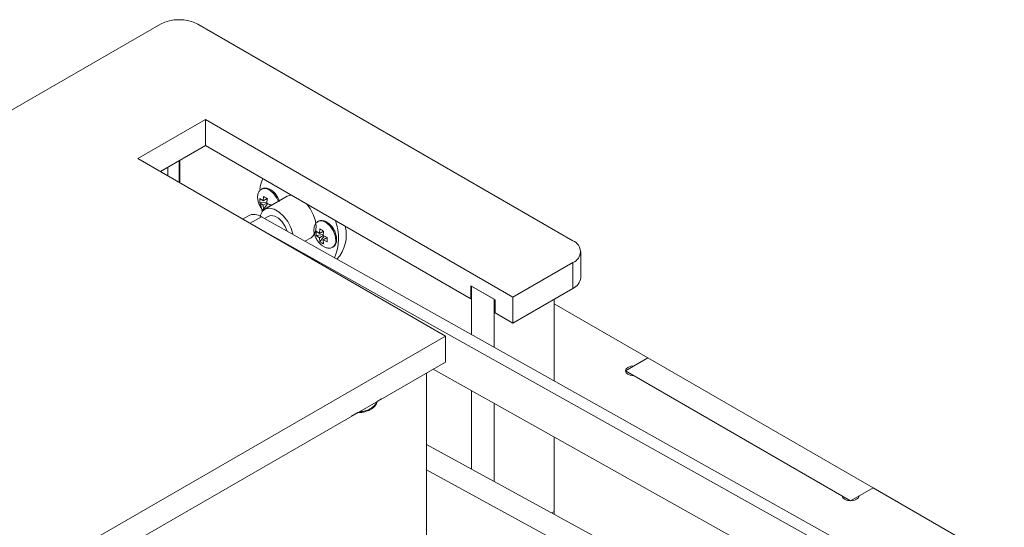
# Model space of a CAD drawing. Header units: millimetres. Extents: x 0 to 210, y 0 to 297.
# Tile 9 of 10: x 93 to 131, y 188 to 207. Entities that reach past the tile are written whole.
import ezdxf

# ---------------------------------------------------------------- set-up
doc = ezdxf.new("R2010")
doc.units = ezdxf.units.MM

msp = doc.modelspace()

# ---------------------------------------------------------------- linework, layer by layer
at = {"color": 7, "linetype": 'Continuous', "lineweight": 15}
for p, q in [((98.794, 207.219), (59.197, 184.36)), ((114.351, 199.055), (100.209, 207.219)), ((97.946, 202.157), (100.492, 203.627)), ((100.492, 203.627), (112.088, 196.932)), ((100.492, 203.627), (100.492, 202.647)), ((98.795, 201.667), (100.492, 202.647)), ((100.492, 202.647), (110.497, 196.871)), ((109.543, 195.463), (97.946, 202.157)), ((99.502, 202.076), (99.502, 201.259)), ((99.53, 201.243), (99.53, 202.092)), ((99.077, 201.831), (99.077, 201.504)), ((102.671, 200.558), (102.55, 200.648)), ((102.55, 200.484), (102.815, 200.515)), ((102.671, 200.395), (102.55, 200.484)), ((102.671, 200.558), (102.827, 200.648)), ((102.671, 200.395), (102.813, 200.476)), ((103.577, 200.732), (102.729, 200.242)), ((102.635, 200.159), (102.571, 200.46)), ((102.671, 200.395), (102.688, 200.245)), ((102.688, 200.245), (102.847, 200.459)), ((102.688, 200.245), (102.718, 200.227)), ((102.813, 200.313), (102.968, 200.403)), ((102.968, 200.38), (102.968, 200.406)), ((102.113, 200.002), (101.896, 199.877)), ((124.379, 187.76), (102.602, 199.959)), ((102.879, 199.982), (102.722, 199.892)), ((123.955, 187.515), (102.204, 199.7)), ((104.793, 199.333), (104.672, 199.423)), ((104.793, 199.333), (104.948, 199.423)), ((104.244, 199.039), (104.477, 199.173)), ((104.672, 199.26), (104.936, 199.29)), ((104.793, 199.17), (104.672, 199.26)), ((104.793, 199.17), (104.934, 199.252)), ((104.793, 199.17), (104.81, 199.02)), ((104.81, 199.02), (104.968, 199.234)), ((104.934, 199.088), (105.089, 199.178)), ((104.934, 199.088), (104.951, 198.939)), ((114.644, 197.667), (114.644, 198.647)), ((112.088, 196.932), (114.351, 198.239)), ((114.351, 198.239), (114.351, 197.259)), ((110.497, 197.361), (110.497, 196.871)), ((110.497, 197.361), (111.416, 196.83)), ((111.381, 196.851), (110.532, 197.341)), ((110.532, 197.341), (110.532, 195.517)), ((112.088, 195.953), (114.351, 197.259)), ((110.532, 196.891), (110.497, 196.871)), ((111.381, 196.851), (111.381, 195.041)), ((111.416, 196.83), (111.416, 196.34)), ((112.088, 196.932), (112.088, 195.953)), ((113.644, 193.774), (113.644, 196.851)), ((117.179, 194.643), (113.644, 196.684)), ((111.416, 196.34), (112.088, 195.953)), ((74.753, 175.379), (109.543, 195.463)), ((109.543, 195.463), (109.543, 194.483)), ((117.179, 194.643), (116.331, 194.153)), ((116.651, 194.338), (117.179, 194.643)), ((117.179, 194.643), (125.665, 189.745)), ((74.753, 174.399), (109.543, 194.483)), ((109.079, 194.215), (122.419, 186.742)), ((108.835, 186.562), (108.835, 194.075)), ((116.331, 194.153), (124.816, 189.255)), ((124.496, 189.44), (116.651, 193.969)), ((106.968, 192.997), (107.138, 193.095)), ((107.138, 193.095), (107.138, 193.095)), ((107.138, 193.095), (107.138, 193.095)), ((110.532, 193.401), (110.532, 190.445)), ((111.381, 192.925), (111.381, 189.982)), ((106.007, 192.442), (106.24, 192.576)), ((106.007, 192.442), (106.007, 192.442)), ((113.644, 188.848), (113.644, 191.658)), ((123.496, 183.369), (108.835, 191.372)), ((122.648, 182.88), (108.835, 190.419)), ((125.665, 189.745), (124.816, 189.255)), ((125.665, 189.745), (125.136, 189.44)), ((130.614, 186.887), (125.665, 189.745)), ((113.644, 188.848), (113.554, 188.796)), ((113.644, 188.848), (113.644, 188.747))]:
    msp.add_line(p, q, dxfattribs=at)
at = {"color": 8, "linetype": 'Continuous', "lineweight": 15}
msp.add_line((102.179, 199.714), (102.602, 199.959), dxfattribs=at)
at = {"color": 7, "linetype": 'Continuous', "lineweight": 15, "flags": 128}
for points in [[(103.244, 200.54), (103.188, 200.663), (103.072, 200.832), (102.932, 200.958), (102.787, 201.026), (102.657, 201.027), (102.613, 201.007)], [(103.577, 200.732), (103.61, 200.749), (103.736, 200.774)], [(102.558, 199.982), (102.568, 200.022), (102.643, 200.169), (102.762, 200.259), (102.914, 200.284), (103.088, 200.242), (103.269, 200.138), (103.443, 199.979), (103.595, 199.778), (103.714, 199.551), (103.789, 199.317), (103.795, 199.291)], [(104.318, 200.438), (104.444, 200.267), (104.562, 200.041), (104.638, 199.807), (104.663, 199.585), (104.638, 199.393), (104.562, 199.246), (104.477, 199.173)], [(103.573, 199.415), (103.504, 199.59), (103.391, 199.765), (103.252, 199.903), (103.105, 199.988), (102.966, 200.01), (102.879, 199.982)], [(105.413, 199.071), (105.386, 199.252), (105.31, 199.439), (105.194, 199.607), (105.054, 199.734), (104.909, 199.802), (104.778, 199.802), (104.734, 199.783)], [(116.651, 193.969), (116.528, 193.983), (116.424, 194.023), (116.355, 194.083), (116.331, 194.153), (116.355, 194.224), (116.424, 194.284), (116.528, 194.324), (116.651, 194.338)], [(125.136, 189.44), (125.112, 189.369), (125.042, 189.309), (124.938, 189.269), (124.816, 189.255), (124.694, 189.269), (124.59, 189.309), (124.52, 189.369), (124.496, 189.44)]]:
    msp.add_lwpolyline(points, dxfattribs=at)
at = {"color": 7, "linetype": 'Continuous', "lineweight": 15}
for centre, radius, start, end in [((99.502, 205.854), 1.537, 62.6098, 117.3903), ((103.843, 200.88), 1.297, 156.4422, 175.4032), ((102.32, 199.562), 0.487, 54.6223, 115.2098), ((103.645, 199.172), 1.869, 336.1724, 20.0738), ((104.434, 199.28), 1.372, 317.9843, 13.5572), ((105.154, 199.034), 0.261, 301.4568, 8.1264), ((114.196, 198.647), 0.437, 290.7838, 69.2166), ((114.143, 197.717), 0.503, 294.3746, 354.306)]:
    msp.add_arc(centre, radius, start, end, dxfattribs=at)
at = {"color": 8, "linetype": 'Continuous', "lineweight": 15}
msp.add_arc((106.333, 193.346), 0.728, 268.4393, 331.5554, dxfattribs=at)
at = {"color": 7, "linetype": 'Continuous', "lineweight": 15}
for points, knots in [([(102.617, 201.01), (102.587, 200.988), (102.531, 200.946), (102.473, 200.832), (102.455, 200.687), (102.481, 200.528), (102.536, 200.387), (102.602, 200.27), (102.659, 200.212), (102.682, 200.187)], [0, 0, 0, 0, 0.1341823, 0.2543368, 0.4534461, 0.6120391, 0.7590115, 0.8989209, 1, 1, 1, 1]), ([(103.283, 200.537), (103.277, 200.558), (103.258, 200.636), (103.179, 200.769), (103.059, 200.912), (102.92, 201.01), (102.785, 201.049), (102.678, 201.047), (102.634, 201.013), (102.623, 201.005)], [0, 0, 0, 0, 0.066431, 0.249265, 0.433086, 0.619934, 0.789875, 0.946961, 1, 1, 1, 1]), ([(102.55, 200.648), (102.548, 200.608), (102.544, 200.553), (102.549, 200.499), (102.55, 200.484)], [0, 0, 0, 0, 0.720113, 1, 1, 1, 1]), ([(102.688, 200.727), (102.683, 200.687), (102.674, 200.629), (102.672, 200.574), (102.671, 200.558)], [0, 0, 0, 0, 0.703785, 1, 1, 1, 1]), ([(102.83, 200.646), (102.794, 200.666), (102.745, 200.693), (102.701, 200.72), (102.688, 200.727)], [0, 0, 0, 0, 0.720093, 1, 1, 1, 1]), ([(102.83, 200.646), (102.824, 200.605), (102.816, 200.547), (102.813, 200.493), (102.813, 200.476)], [0, 0, 0, 0, 0.703785, 1, 1, 1, 1]), ([(102.968, 200.406), (102.93, 200.422), (102.876, 200.443), (102.827, 200.469), (102.813, 200.476)], [0, 0, 0, 0, 0.703782, 1, 1, 1, 1]), ([(104.738, 199.785), (104.708, 199.763), (104.652, 199.721), (104.594, 199.607), (104.576, 199.463), (104.602, 199.304), (104.657, 199.162), (104.738, 199.026), (104.834, 198.919), (104.943, 198.839), (105.052, 198.788), (105.179, 198.767), (105.257, 198.798), (105.298, 198.815)], [0, 0, 0, 0, 0.081928, 0.155294, 0.276867, 0.373701, 0.463442, 0.548869, 0.65329, 0.721822, 0.802209, 0.894953, 1, 1, 1, 1]), ([(105.442, 199.112), (105.441, 199.141), (105.437, 199.227), (105.393, 199.376), (105.302, 199.545), (105.18, 199.687), (105.042, 199.785), (104.906, 199.824), (104.799, 199.822), (104.756, 199.789), (104.745, 199.78)], [0, 0, 0, 0, 0.0810735, 0.2317288, 0.3821913, 0.5334613, 0.6872313, 0.8270831, 0.9563522, 1, 1, 1, 1]), ([(104.672, 199.423), (104.669, 199.383), (104.666, 199.329), (104.67, 199.275), (104.672, 199.26)], [0, 0, 0, 0, 0.720113, 1, 1, 1, 1]), ([(104.81, 199.503), (104.804, 199.462), (104.795, 199.404), (104.793, 199.35), (104.793, 199.333)], [0, 0, 0, 0, 0.703785, 1, 1, 1, 1]), ([(104.951, 199.421), (104.916, 199.441), (104.867, 199.469), (104.822, 199.495), (104.81, 199.503)], [0, 0, 0, 0, 0.720123, 1, 1, 1, 1]), ([(104.951, 199.421), (104.945, 199.38), (104.937, 199.323), (104.935, 199.268), (104.934, 199.252)], [0, 0, 0, 0, 0.703785, 1, 1, 1, 1]), ([(104.81, 199.02), (104.842, 198.999), (104.887, 198.969), (104.937, 198.945), (104.951, 198.939)], [0, 0, 0, 0, 0.720093, 1, 1, 1, 1]), ([(105.089, 199.182), (105.051, 199.197), (104.997, 199.218), (104.949, 199.244), (104.934, 199.252)], [0, 0, 0, 0, 0.703782, 1, 1, 1, 1]), ([(105.089, 199.018), (105.051, 199.034), (104.997, 199.055), (104.949, 199.081), (104.934, 199.088)], [0, 0, 0, 0, 0.703782, 1, 1, 1, 1]), ([(105.089, 199.018), (105.089, 199.056), (105.088, 199.109), (105.089, 199.166), (105.089, 199.182)], [0, 0, 0, 0, 0.720105, 1, 1, 1, 1]), ([(105.293, 198.817), (105.3, 198.82), (105.348, 198.837), (105.404, 198.919), (105.439, 199.02), (105.441, 199.089), (105.442, 199.112)], [0, 0, 0, 0, 0.072499, 0.450273, 0.823065, 1, 1, 1, 1]), ([(106.24, 192.576), (106.274, 192.577), (106.384, 192.578), (106.56, 192.622), (106.749, 192.703), (106.884, 192.816), (106.959, 192.919), (106.967, 192.982), (106.968, 192.997)], [0, 0, 0, 0, 0.097103, 0.311623, 0.528129, 0.74796, 0.940155, 1, 1, 1, 1])]:
    msp.add_open_spline(points, degree=3, knots=knots, dxfattribs=at)

doc.saveas('drawing.dxf')
